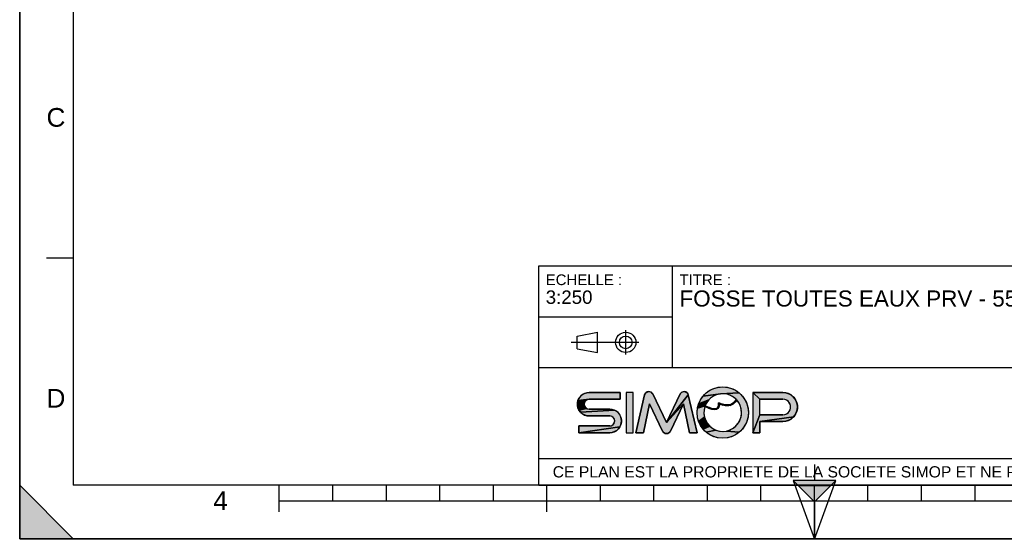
# Model space of a CAD drawing. Header units: millimetres. Extents: x 0 to 297, y 0 to 210.
# Tile 1 of 20: x 0 to 184, y 0 to 97. Entities that reach past the tile are written whole.
import ezdxf

# ---------------------------------------------------------------- set-up
doc = ezdxf.new("R2010")
doc.units = ezdxf.units.MM
doc.header["$LTSCALE"] = 16.335
doc.layers.get('0').update_dxf_attribs({"linetype": 'CONTINUOUS'})
doc.styles.get("Standard").update_dxf_attribs({"font": 'arial.ttf'})
doc.styles.add('TEXTSTYLE_2', font='arial.ttf')

# ---------------------------------------------------------------- blocks, each defined once
blk = doc.blocks.new('MARGEA4_BL0', base_point=(148.51, 105.01))
at = {"color": 7, "linetype": 'Continuous'}
for p, q in [((0.01, 0.01), (0.01, 210.01)), ((0.01, 0.01), (0.01, 210.01)), ((0.01, 210.01), (0.01, 0.01)), ((10.01, 200.01), (10.01, 10.01)), ((5.01, 52.51), (10.01, 52.51)), ((0.01, 10.01), (10.01, 0.01)), ((0.01, 0.01), (0.01, 10.01)), ((0.01, 10.01), (10.01, 0.01)), ((287.01, 10.01), (10.01, 10.01)), ((48.51, 5.01), (48.51, 10.01)), ((58.51, 7.01), (58.51, 10.01)), ((68.51, 7.01), (68.51, 10.01)), ((78.51, 7.01), (78.51, 10.01)), ((88.51, 7.01), (88.51, 10.01)), ((98.51, 5.01), (98.51, 10.01)), ((108.51, 7.01), (108.51, 10.01)), ((118.51, 7.01), (118.51, 10.01)), ((128.51, 7.01), (128.51, 10.01)), ((138.51, 7.01), (138.51, 10.01)), ((148.51, 0.01), (148.51, 10.01)), ((158.51, 7.01), (158.51, 10.01)), ((168.51, 7.01), (168.51, 10.01)), ((178.51, 7.01), (178.51, 10.01)), ((248.51, 7.01), (48.51, 7.01)), ((297.01, 0.01), (0.01, 0.01)), ((10.01, 0.01), (0.01, 0.01)), ((297.01, 0.01), (0.01, 0.01))]:
    blk.add_line(p, q, dxfattribs=at)
blk.add_solid([(0.01, 10.01), (10.01, 0.01), (0.01, 0.01)], dxfattribs=at)
at = {"color": 7, "linetype": 'Continuous', "style": 'TEXTSTYLE_2', "oblique": 0}
for s, p in [('C', (5.01, 77.01)), ('D', (5.01, 24.51)), ('4', (36.17, 5.35))]:
    blk.add_text(s, height=3.5, dxfattribs=at).set_placement(p)
blk = doc.blocks.new('REPERE_ORIENTATION_BL1', base_point=(148.52, 6.9))
at = {"color": 7, "linetype": 'Continuous'}
for p, q in [((148.52, 13.9), (148.52, 10.9)), ((148.52, 6.9), (144.52, 10.9)), ((152.52, 10.9), (144.52, 10.9)), ((144.52, 10.9), (148.52, -0.1)), ((151.52, 9.9), (145.52, 9.9)), ((148.52, 6.9), (152.52, 10.9)), ((148.52, -0.1), (152.52, 10.9)), ((148.52, 6.9), (148.52, -0.1))]:
    blk.add_line(p, q, dxfattribs=at)
blk.add_solid([(144.52, 10.9), (148.52, 6.9), (152.52, 10.9)], dxfattribs=at)
blk = doc.blocks.new('ISO_BL3', base_point=(109.36, 36.71))
at = {"color": 7, "linetype": 'Continuous'}
for p, q in [((113.24, 34.43), (113.24, 38.99)), ((104.16, 37.89), (107.96, 38.61)), ((104.16, 35.53), (104.16, 37.89)), ((107.96, 34.81), (107.96, 38.61)), ((115.7, 36.71), (103.02, 36.71)), ((104.16, 35.53), (107.96, 34.81))]:
    blk.add_line(p, q, dxfattribs=at)
for radius in [1.9, 1.18]:
    blk.add_circle((113.24, 36.71), radius, dxfattribs=at)
blk = doc.blocks.new('LOGO-SIMOP-2009_BL4', base_point=(124.77, 23.59))
at = {"linetype": 'Continuous'}
for points in [[(131.36, 28.39), (132.2, 28.32), (133.01, 28.1), (133.76, 27.75), (134.45, 27.27), (130.96, 27.09), (127.69, 26.67), (128.28, 27.27), (128.96, 27.75), (129.72, 28.1), (130.53, 28.32)], [(105.95, 25.95), (105.76, 25.8), (104.22, 25.38), (104.32, 25.83), (106.41, 26.07), (106.17, 26.04)], [(105.52, 25.39), (105.49, 25.15), (105.52, 24.91), (104.32, 24.47), (104.22, 24.92), (104.22, 25.38), (105.76, 25.8), (105.62, 25.61)], [(105.95, 27.3), (106.41, 27.35), (112.22, 27.35), (112.22, 26.07), (106.41, 26.07), (104.32, 25.83), (104.51, 26.25), (104.78, 26.62), (105.12, 26.93), (105.52, 27.16)], [(117.58, 27.51), (117.79, 27.47), (117.99, 27.38), (118.15, 27.24), (118.28, 27.06), (120.86, 21.75), (124.06, 25.22), (121.58, 20.12), (121.45, 19.93), (121.28, 19.79), (121.08, 19.7), (120.86, 19.67), (120.64, 19.7), (120.44, 19.79), (120.27, 19.93), (120.14, 20.12), (117.66, 25.22), (116.54, 19.83), (115.1, 19.83), (116.78, 26.89), (116.86, 27.1), (116.99, 27.27), (117.16, 27.4), (117.36, 27.49)], [(123.93, 27.47), (124.14, 27.51), (124.36, 27.49), (124.56, 27.4), (124.73, 27.27), (124.86, 27.1), (124.94, 26.89), (120.86, 21.75), (123.44, 27.06), (123.56, 27.24), (123.73, 27.38)], [(124.06, 25.22), (120.86, 21.75), (124.94, 26.89), (126.62, 19.83), (125.18, 19.83)], [(128.37, 25.44), (128.08, 24.87), (126.64, 24.42), (126.85, 25.23), (128.75, 25.95)], [(129.75, 26.72), (129.21, 26.38), (128.75, 25.95), (126.85, 25.23), (127.21, 25.99), (127.69, 26.67), (130.96, 27.09), (130.34, 26.96)], [(131.6, 27.1), (130.96, 27.09), (134.45, 27.27), (135.04, 26.67), (135.52, 25.99), (135.87, 25.23), (136.09, 24.42), (136.16, 23.59), (136.09, 22.76), (135.87, 21.95), (135.52, 21.19), (135.04, 20.5), (134.45, 19.91), (132.08, 20.14), (132.72, 20.34), (133.31, 20.66), (133.83, 21.08), (134.26, 21.59), (134.59, 22.18), (134.8, 22.82), (134.88, 23.48), (134.84, 24.15), (134.67, 24.8), (134.38, 25.41), (133.98, 25.95), (133.72, 25.55), (133.44, 25.26), (133.1, 25.04), (132.73, 24.91), (132.16, 25.01), (132.59, 25.04), (132.97, 25.16), (133.31, 25.36), (133.6, 25.65), (133.86, 26.07), (133.38, 26.48), (132.82, 26.79), (132.22, 27)], [(138.29, 26.07), (137.01, 27.35), (142.61, 27.35), (143.18, 27.29), (143.72, 27.11), (144.21, 26.83), (144.63, 26.45), (144.97, 25.99), (145.2, 25.47), (145.32, 24.91), (145.32, 24.34), (145.2, 23.79), (144.97, 23.27), (144.63, 22.81), (138.29, 21.91), (138.29, 19.83), (137.01, 19.83), (138.29, 23.19), (142.61, 23.19), (142.96, 23.23), (143.28, 23.35), (143.57, 23.55), (143.8, 23.81), (143.96, 24.12), (144.04, 24.46), (144.04, 24.8), (143.96, 25.14), (143.8, 25.45), (143.57, 25.71), (143.28, 25.9), (142.96, 26.03), (142.61, 26.07)], [(105.76, 24.5), (105.95, 24.35), (104.51, 24.05), (104.32, 24.47), (105.52, 24.91), (105.62, 24.69)], [(111.55, 23.81), (111.89, 23.5), (112.17, 23.13), (112.35, 22.71), (112.45, 22.26), (112.45, 21.8), (112.35, 21.35), (112.17, 20.93), (104.45, 19.83), (104.45, 21.11), (110.26, 21.11), (110.5, 21.14), (110.72, 21.23), (110.91, 21.38), (111.06, 21.57), (111.15, 21.79), (111.18, 22.03), (111.15, 22.27), (111.06, 22.49), (110.91, 22.68), (110.72, 22.83), (110.5, 22.92), (110.26, 22.95), (106.41, 22.95), (105.95, 23), (105.52, 23.14), (105.12, 23.37), (104.78, 23.68), (111.15, 24.04)], [(110.72, 24.18), (111.15, 24.04), (104.78, 23.68), (104.51, 24.05), (105.95, 24.35), (106.17, 24.26), (106.41, 24.23), (110.26, 24.23)], [(128.08, 24.87), (128.43, 24.7), (128.44, 24.52), (128.03, 24.72), (127.88, 24.06), (127.85, 23.39), (127.95, 22.73), (126.85, 21.95), (126.64, 22.76), (126.56, 23.59), (126.64, 24.42)], [(128.74, 24.57), (129.03, 24.46), (129.31, 24.37), (129.16, 24.24), (128.8, 24.37), (128.44, 24.52), (128.43, 24.7)], [(129.79, 24.29), (130, 24.3), (130.27, 24.21), (130.03, 24.14), (129.77, 24.13), (129.47, 24.17), (129.16, 24.24), (129.31, 24.37), (129.55, 24.32)], [(131.15, 25.2), (131.68, 25.06), (131.32, 24.98), (130.74, 25.18), (130.72, 24.82), (130.63, 24.56), (130.48, 24.35), (130.27, 24.21), (130, 24.3), (130.18, 24.35), (130.35, 24.45), (130.48, 24.62), (130.55, 24.81), (130.58, 25.06), (130.56, 25.43)], [(132.16, 25.01), (132.73, 24.91), (132.31, 24.85), (131.84, 24.87), (131.32, 24.98), (131.68, 25.06)], [(128.18, 22.1), (128.52, 21.52), (128.96, 21.02), (127.69, 20.5), (127.21, 21.19), (126.85, 21.95), (127.95, 22.73)], [(143.18, 21.97), (142.61, 21.91), (138.29, 21.91), (144.63, 22.81), (144.21, 22.43), (143.72, 22.14)], [(110.72, 19.88), (110.26, 19.83), (104.45, 19.83), (112.17, 20.93), (111.89, 20.56), (111.55, 20.25), (111.15, 20.02)], [(129.49, 20.61), (130.09, 20.31), (128.28, 19.91), (127.69, 20.5), (128.96, 21.02)], [(131.41, 20.07), (132.08, 20.14), (134.45, 19.91), (133.76, 19.43), (133.01, 19.08), (132.2, 18.86), (131.36, 18.79), (130.53, 18.86), (129.72, 19.08), (128.96, 19.43), (128.28, 19.91), (130.09, 20.31), (130.74, 20.13)]]:
    blk.add_hatch(color=7, dxfattribs=at).paths.add_polyline_path(points)
at = {"color": 7, "linetype": 'Continuous'}
for p, q in [((128.28, 27.27), (128.96, 27.75)), ((128.96, 27.75), (129.72, 28.1)), ((129.72, 28.1), (130.53, 28.32)), ((130.53, 28.32), (131.36, 28.39)), ((131.36, 28.39), (132.2, 28.32)), ((132.2, 28.32), (133.01, 28.1)), ((133.01, 28.1), (133.76, 27.75)), ((133.76, 27.75), (134.45, 27.27)), ((104.22, 25.38), (104.32, 25.83)), ((105.76, 25.8), (104.22, 25.38)), ((104.32, 25.83), (104.51, 26.25)), ((106.41, 26.07), (104.32, 25.83)), ((104.51, 26.25), (104.78, 26.62)), ((104.78, 26.62), (105.12, 26.93)), ((105.12, 26.93), (105.52, 27.16)), ((105.52, 27.16), (105.95, 27.3)), ((105.76, 25.8), (105.62, 25.61)), ((105.95, 25.95), (105.76, 25.8)), ((105.95, 27.3), (106.41, 27.35)), ((106.17, 26.04), (105.95, 25.95)), ((106.41, 26.07), (106.17, 26.04)), ((112.22, 27.35), (106.41, 27.35)), ((106.41, 26.07), (112.22, 26.07)), ((112.22, 26.07), (112.22, 27.35)), ((113.34, 27.35), (113.34, 19.83)), ((114.62, 27.35), (113.34, 27.35)), ((114.62, 19.83), (114.62, 27.35)), ((116.78, 26.89), (115.1, 19.83)), ((116.78, 26.89), (116.86, 27.1)), ((116.86, 27.1), (116.99, 27.27)), ((116.99, 27.27), (117.16, 27.4)), ((117.16, 27.4), (117.36, 27.49)), ((117.36, 27.49), (117.58, 27.51)), ((117.58, 27.51), (117.79, 27.47)), ((117.79, 27.47), (117.99, 27.38)), ((117.99, 27.38), (118.15, 27.24)), ((118.15, 27.24), (118.28, 27.06)), ((120.86, 21.75), (118.28, 27.06)), ((123.44, 27.06), (120.86, 21.75)), ((124.94, 26.89), (120.86, 21.75)), ((123.44, 27.06), (123.56, 27.24)), ((123.56, 27.24), (123.73, 27.38)), ((123.73, 27.38), (123.93, 27.47)), ((123.93, 27.47), (124.14, 27.51)), ((124.14, 27.51), (124.36, 27.49)), ((124.36, 27.49), (124.56, 27.4)), ((124.56, 27.4), (124.73, 27.27)), ((124.73, 27.27), (124.86, 27.1)), ((124.86, 27.1), (124.94, 26.89)), ((126.62, 19.83), (124.94, 26.89)), ((126.85, 25.23), (127.21, 25.99)), ((128.75, 25.95), (126.85, 25.23)), ((127.21, 25.99), (127.69, 26.67)), ((127.69, 26.67), (128.28, 27.27)), ((130.96, 27.09), (127.69, 26.67)), ((128.75, 25.95), (128.37, 25.44)), ((129.21, 26.38), (128.75, 25.95)), ((129.75, 26.72), (129.21, 26.38)), ((130.34, 26.96), (129.75, 26.72)), ((130.96, 27.09), (130.34, 26.96)), ((134.45, 27.27), (130.96, 27.09)), ((131.6, 27.1), (130.96, 27.09)), ((132.22, 27), (131.6, 27.1)), ((132.82, 26.79), (132.22, 27)), ((133.38, 26.48), (132.82, 26.79)), ((133.86, 26.07), (133.38, 26.48)), ((133.6, 25.65), (133.86, 26.07)), ((133.98, 25.95), (133.72, 25.55)), ((134.38, 25.41), (133.98, 25.95)), ((134.45, 27.27), (135.04, 26.67)), ((135.04, 26.67), (135.52, 25.99)), ((135.52, 25.99), (135.87, 25.23)), ((142.61, 27.35), (137.01, 27.35)), ((138.29, 26.07), (137.01, 27.35)), ((137.01, 27.35), (137.01, 19.83)), ((138.29, 26.07), (142.61, 26.07)), ((138.29, 23.19), (138.29, 26.07)), ((142.61, 27.35), (143.18, 27.29)), ((142.96, 26.03), (142.61, 26.07)), ((143.28, 25.9), (142.96, 26.03)), ((143.18, 27.29), (143.72, 27.11)), ((143.57, 25.71), (143.28, 25.9)), ((143.72, 27.11), (144.21, 26.83)), ((144.21, 26.83), (144.63, 26.45)), ((144.63, 26.45), (144.97, 25.99)), ((144.97, 25.99), (145.2, 25.47)), ((104.22, 24.92), (104.22, 25.38)), ((104.32, 24.47), (104.22, 24.92)), ((105.52, 24.91), (104.32, 24.47)), ((104.51, 24.05), (104.32, 24.47)), ((105.95, 24.35), (104.51, 24.05)), ((104.78, 23.68), (104.51, 24.05)), ((111.15, 24.04), (104.78, 23.68)), ((105.52, 25.39), (105.49, 25.15)), ((105.49, 25.15), (105.52, 24.91)), ((105.62, 25.61), (105.52, 25.39)), ((105.52, 24.91), (105.62, 24.69)), ((105.62, 24.69), (105.76, 24.5)), ((105.76, 24.5), (105.95, 24.35)), ((105.95, 24.35), (106.17, 24.26)), ((106.17, 24.26), (106.41, 24.23)), ((110.26, 24.23), (106.41, 24.23)), ((110.26, 24.23), (110.72, 24.18)), ((110.72, 24.18), (111.15, 24.04)), ((111.15, 24.04), (111.55, 23.81)), ((116.54, 19.83), (117.66, 25.22)), ((117.66, 25.22), (120.14, 20.12)), ((124.06, 25.22), (120.86, 21.75)), ((121.58, 20.12), (124.06, 25.22)), ((124.06, 25.22), (125.18, 19.83)), ((126.56, 23.59), (126.64, 24.42)), ((126.64, 24.42), (126.85, 25.23)), ((128.08, 24.87), (126.64, 24.42)), ((127.88, 24.06), (127.85, 23.39)), ((128.03, 24.72), (127.88, 24.06)), ((128.44, 24.52), (128.03, 24.72)), ((128.37, 25.44), (128.08, 24.87)), ((128.08, 24.87), (128.43, 24.7)), ((128.43, 24.7), (128.74, 24.57)), ((128.43, 24.7), (128.44, 24.52)), ((128.8, 24.37), (128.44, 24.52)), ((128.74, 24.57), (129.03, 24.46)), ((129.16, 24.24), (128.8, 24.37)), ((129.03, 24.46), (129.31, 24.37)), ((129.31, 24.37), (129.16, 24.24)), ((129.47, 24.17), (129.16, 24.24)), ((129.31, 24.37), (129.55, 24.32)), ((129.77, 24.13), (129.47, 24.17)), ((129.55, 24.32), (129.79, 24.29)), ((130.03, 24.14), (129.77, 24.13)), ((129.79, 24.29), (130, 24.3)), ((130, 24.3), (130.18, 24.35)), ((130.27, 24.21), (130, 24.3)), ((130.27, 24.21), (130.03, 24.14)), ((130.18, 24.35), (130.35, 24.45)), ((130.48, 24.35), (130.27, 24.21)), ((130.35, 24.45), (130.48, 24.62)), ((130.48, 24.62), (130.55, 24.81)), ((130.63, 24.56), (130.48, 24.35)), ((130.55, 24.81), (130.58, 25.06)), ((130.58, 25.06), (130.56, 25.43)), ((130.56, 25.43), (131.15, 25.2)), ((130.72, 24.82), (130.63, 24.56)), ((130.74, 25.18), (130.72, 24.82)), ((131.32, 24.98), (130.74, 25.18)), ((131.15, 25.2), (131.68, 25.06)), ((131.68, 25.06), (131.32, 24.98)), ((131.84, 24.87), (131.32, 24.98)), ((131.68, 25.06), (132.16, 25.01)), ((132.31, 24.85), (131.84, 24.87)), ((132.16, 25.01), (132.59, 25.04)), ((132.73, 24.91), (132.16, 25.01)), ((132.73, 24.91), (132.31, 24.85)), ((132.59, 25.04), (132.97, 25.16)), ((133.1, 25.04), (132.73, 24.91)), ((132.97, 25.16), (133.31, 25.36)), ((133.44, 25.26), (133.1, 25.04)), ((133.31, 25.36), (133.6, 25.65)), ((133.72, 25.55), (133.44, 25.26)), ((134.67, 24.8), (134.38, 25.41)), ((134.84, 24.15), (134.67, 24.8)), ((134.88, 23.48), (134.84, 24.15)), ((135.87, 25.23), (136.09, 24.42)), ((136.09, 24.42), (136.16, 23.59)), ((143.8, 25.45), (143.57, 25.71)), ((143.96, 25.14), (143.8, 25.45)), ((143.8, 23.81), (143.96, 24.12)), ((144.04, 24.8), (143.96, 25.14)), ((143.96, 24.12), (144.04, 24.46)), ((144.04, 24.46), (144.04, 24.8)), ((145.2, 25.47), (145.32, 24.91)), ((145.32, 24.34), (145.2, 23.79)), ((145.32, 24.91), (145.32, 24.34)), ((105.12, 23.37), (104.78, 23.68)), ((105.52, 23.14), (105.12, 23.37)), ((105.95, 23), (105.52, 23.14)), ((106.41, 22.95), (105.95, 23)), ((106.41, 22.95), (110.26, 22.95)), ((110.5, 22.92), (110.26, 22.95)), ((110.72, 22.83), (110.5, 22.92)), ((110.91, 22.68), (110.72, 22.83)), ((111.06, 22.49), (110.91, 22.68)), ((111.15, 22.27), (111.06, 22.49)), ((111.18, 22.03), (111.15, 22.27)), ((111.55, 23.81), (111.89, 23.5)), ((111.89, 23.5), (112.17, 23.13)), ((112.17, 23.13), (112.35, 22.71)), ((112.35, 22.71), (112.45, 22.26)), ((112.45, 22.26), (112.45, 21.8)), ((126.64, 22.76), (126.56, 23.59)), ((126.85, 21.95), (126.64, 22.76)), ((127.95, 22.73), (126.85, 21.95)), ((127.85, 23.39), (127.95, 22.73)), ((127.95, 22.73), (128.18, 22.1)), ((128.18, 22.1), (128.52, 21.52)), ((134.26, 21.59), (134.59, 22.18)), ((134.59, 22.18), (134.8, 22.82)), ((134.8, 22.82), (134.88, 23.48)), ((136.09, 22.76), (135.87, 21.95)), ((136.16, 23.59), (136.09, 22.76)), ((138.29, 23.19), (137.01, 19.83)), ((142.61, 23.19), (138.29, 23.19)), ((144.63, 22.81), (138.29, 21.91)), ((142.61, 23.19), (142.96, 23.23)), ((142.96, 23.23), (143.28, 23.35)), ((143.72, 22.14), (143.18, 21.97)), ((143.28, 23.35), (143.57, 23.55)), ((143.57, 23.55), (143.8, 23.81)), ((144.21, 22.43), (143.72, 22.14)), ((144.63, 22.81), (144.21, 22.43)), ((144.97, 23.27), (144.63, 22.81)), ((145.2, 23.79), (144.97, 23.27)), ((104.45, 21.11), (104.45, 19.83)), ((110.26, 21.11), (104.45, 21.11)), ((112.17, 20.93), (104.45, 19.83)), ((110.26, 21.11), (110.5, 21.14)), ((110.5, 21.14), (110.72, 21.23)), ((110.72, 21.23), (110.91, 21.38)), ((110.91, 21.38), (111.06, 21.57)), ((111.06, 21.57), (111.15, 21.79)), ((111.15, 21.79), (111.18, 22.03)), ((111.55, 20.25), (111.15, 20.02)), ((111.89, 20.56), (111.55, 20.25)), ((112.17, 20.93), (111.89, 20.56)), ((112.35, 21.35), (112.17, 20.93)), ((112.45, 21.8), (112.35, 21.35)), ((127.21, 21.19), (126.85, 21.95)), ((127.69, 20.5), (127.21, 21.19)), ((128.96, 21.02), (127.69, 20.5)), ((128.28, 19.91), (127.69, 20.5)), ((130.09, 20.31), (128.28, 19.91)), ((128.52, 21.52), (128.96, 21.02)), ((128.96, 21.02), (129.49, 20.61)), ((129.49, 20.61), (130.09, 20.31)), ((130.09, 20.31), (130.74, 20.13)), ((132.08, 20.14), (132.72, 20.34)), ((132.72, 20.34), (133.31, 20.66)), ((133.31, 20.66), (133.83, 21.08)), ((133.83, 21.08), (134.26, 21.59)), ((135.04, 20.5), (134.45, 19.91)), ((135.52, 21.19), (135.04, 20.5)), ((135.87, 21.95), (135.52, 21.19)), ((138.29, 21.91), (142.61, 21.91)), ((138.29, 19.83), (138.29, 21.91)), ((143.18, 21.97), (142.61, 21.91)), ((104.45, 19.83), (110.26, 19.83)), ((110.72, 19.88), (110.26, 19.83)), ((111.15, 20.02), (110.72, 19.88)), ((113.34, 19.83), (114.62, 19.83)), ((115.1, 19.83), (116.54, 19.83)), ((120.27, 19.93), (120.14, 20.12)), ((120.44, 19.79), (120.27, 19.93)), ((120.64, 19.7), (120.44, 19.79)), ((120.86, 19.67), (120.64, 19.7)), ((121.08, 19.7), (120.86, 19.67)), ((121.28, 19.79), (121.08, 19.7)), ((121.45, 19.93), (121.28, 19.79)), ((121.58, 20.12), (121.45, 19.93)), ((125.18, 19.83), (126.62, 19.83)), ((128.96, 19.43), (128.28, 19.91)), ((129.72, 19.08), (128.96, 19.43)), ((130.53, 18.86), (129.72, 19.08)), ((131.36, 18.79), (130.53, 18.86)), ((130.74, 20.13), (131.41, 20.07)), ((132.2, 18.86), (131.36, 18.79)), ((131.41, 20.07), (132.08, 20.14)), ((134.45, 19.91), (132.08, 20.14)), ((133.01, 19.08), (132.2, 18.86)), ((133.76, 19.43), (133.01, 19.08)), ((134.45, 19.91), (133.76, 19.43)), ((137.01, 19.83), (138.29, 19.83))]:
    blk.add_line(p, q, dxfattribs=at)
for points in [[(131.36, 28.39), (132.2, 28.32), (133.01, 28.1), (133.76, 27.75), (134.45, 27.27), (130.96, 27.09), (127.69, 26.67), (128.28, 27.27), (128.96, 27.75), (129.72, 28.1), (130.53, 28.32), (131.36, 28.39)], [(105.95, 25.95), (105.76, 25.8), (104.22, 25.38), (104.32, 25.83), (106.41, 26.07), (106.17, 26.04), (105.95, 25.95)], [(105.52, 25.39), (105.49, 25.15), (105.52, 24.91), (104.32, 24.47), (104.22, 24.92), (104.22, 25.38), (105.76, 25.8), (105.62, 25.61), (105.52, 25.39)], [(105.95, 27.3), (106.41, 27.35), (112.22, 27.35), (112.22, 26.07), (106.41, 26.07), (104.32, 25.83), (104.51, 26.25), (104.78, 26.62), (105.12, 26.93), (105.52, 27.16), (105.95, 27.3)], [(117.58, 27.51), (117.79, 27.47), (117.99, 27.38), (118.15, 27.24), (118.28, 27.06), (120.86, 21.75), (124.06, 25.22), (121.58, 20.12), (121.45, 19.93), (121.28, 19.79), (121.08, 19.7), (120.86, 19.67), (120.64, 19.7), (120.44, 19.79), (120.27, 19.93), (120.14, 20.12), (117.66, 25.22), (116.54, 19.83), (115.1, 19.83), (116.78, 26.89), (116.86, 27.1), (116.99, 27.27), (117.16, 27.4), (117.36, 27.49), (117.58, 27.51)], [(123.93, 27.47), (124.14, 27.51), (124.36, 27.49), (124.56, 27.4), (124.73, 27.27), (124.86, 27.1), (124.94, 26.89), (120.86, 21.75), (123.44, 27.06), (123.56, 27.24), (123.73, 27.38), (123.93, 27.47)], [(124.06, 25.22), (120.86, 21.75), (124.94, 26.89), (126.62, 19.83), (125.18, 19.83), (124.06, 25.22)], [(128.37, 25.44), (128.08, 24.87), (126.64, 24.42), (126.85, 25.23), (128.75, 25.95), (128.37, 25.44)], [(129.75, 26.72), (129.21, 26.38), (128.75, 25.95), (126.85, 25.23), (127.21, 25.99), (127.69, 26.67), (130.96, 27.09), (130.34, 26.96), (129.75, 26.72)], [(131.6, 27.1), (130.96, 27.09), (134.45, 27.27), (135.04, 26.67), (135.52, 25.99), (135.87, 25.23), (136.09, 24.42), (136.16, 23.59), (136.09, 22.76), (135.87, 21.95), (135.52, 21.19), (135.04, 20.5), (134.45, 19.91), (132.08, 20.14), (132.72, 20.34), (133.31, 20.66), (133.83, 21.08), (134.26, 21.59), (134.59, 22.18), (134.8, 22.82), (134.88, 23.48), (134.84, 24.15), (134.67, 24.8), (134.38, 25.41), (133.98, 25.95), (133.72, 25.55), (133.44, 25.26), (133.1, 25.04), (132.73, 24.91), (132.16, 25.01), (132.59, 25.04), (132.97, 25.16), (133.31, 25.36), (133.6, 25.65), (133.86, 26.07), (133.38, 26.48), (132.82, 26.79), (132.22, 27), (131.6, 27.1)], [(138.29, 26.07), (137.01, 27.35), (142.61, 27.35), (143.18, 27.29), (143.72, 27.11), (144.21, 26.83), (144.63, 26.45), (144.97, 25.99), (145.2, 25.47), (145.32, 24.91), (145.32, 24.34), (145.2, 23.79), (144.97, 23.27), (144.63, 22.81), (138.29, 21.91), (138.29, 19.83), (137.01, 19.83), (138.29, 23.19), (142.61, 23.19), (142.96, 23.23), (143.28, 23.35), (143.57, 23.55), (143.8, 23.81), (143.96, 24.12), (144.04, 24.46), (144.04, 24.8), (143.96, 25.14), (143.8, 25.45), (143.57, 25.71), (143.28, 25.9), (142.96, 26.03), (142.61, 26.07), (138.29, 26.07)], [(105.76, 24.5), (105.95, 24.35), (104.51, 24.05), (104.32, 24.47), (105.52, 24.91), (105.62, 24.69), (105.76, 24.5)], [(111.55, 23.81), (111.89, 23.5), (112.17, 23.13), (112.35, 22.71), (112.45, 22.26), (112.45, 21.8), (112.35, 21.35), (112.17, 20.93), (104.45, 19.83), (104.45, 21.11), (110.26, 21.11), (110.5, 21.14), (110.72, 21.23), (110.91, 21.38), (111.06, 21.57), (111.15, 21.79), (111.18, 22.03), (111.15, 22.27), (111.06, 22.49), (110.91, 22.68), (110.72, 22.83), (110.5, 22.92), (110.26, 22.95), (106.41, 22.95), (105.95, 23), (105.52, 23.14), (105.12, 23.37), (104.78, 23.68), (111.15, 24.04), (111.55, 23.81)], [(110.72, 24.18), (111.15, 24.04), (104.78, 23.68), (104.51, 24.05), (105.95, 24.35), (106.17, 24.26), (106.41, 24.23), (110.26, 24.23), (110.72, 24.18)], [(128.08, 24.87), (128.43, 24.7), (128.44, 24.52), (128.03, 24.72), (127.88, 24.06), (127.85, 23.39), (127.95, 22.73), (126.85, 21.95), (126.64, 22.76), (126.56, 23.59), (126.64, 24.42), (128.08, 24.87)], [(128.74, 24.57), (129.03, 24.46), (129.31, 24.37), (129.16, 24.24), (128.8, 24.37), (128.44, 24.52), (128.43, 24.7), (128.74, 24.57)], [(129.79, 24.29), (130, 24.3), (130.27, 24.21), (130.03, 24.14), (129.77, 24.13), (129.47, 24.17), (129.16, 24.24), (129.31, 24.37), (129.55, 24.32), (129.79, 24.29)], [(131.15, 25.2), (131.68, 25.06), (131.32, 24.98), (130.74, 25.18), (130.72, 24.82), (130.63, 24.56), (130.48, 24.35), (130.27, 24.21), (130, 24.3), (130.18, 24.35), (130.35, 24.45), (130.48, 24.62), (130.55, 24.81), (130.58, 25.06), (130.56, 25.43), (131.15, 25.2)], [(132.16, 25.01), (132.73, 24.91), (132.31, 24.85), (131.84, 24.87), (131.32, 24.98), (131.68, 25.06), (132.16, 25.01)], [(128.18, 22.1), (128.52, 21.52), (128.96, 21.02), (127.69, 20.5), (127.21, 21.19), (126.85, 21.95), (127.95, 22.73), (128.18, 22.1)], [(143.18, 21.97), (142.61, 21.91), (138.29, 21.91), (144.63, 22.81), (144.21, 22.43), (143.72, 22.14), (143.18, 21.97)], [(110.72, 19.88), (110.26, 19.83), (104.45, 19.83), (112.17, 20.93), (111.89, 20.56), (111.55, 20.25), (111.15, 20.02), (110.72, 19.88)], [(129.49, 20.61), (130.09, 20.31), (128.28, 19.91), (127.69, 20.5), (128.96, 21.02), (129.49, 20.61)], [(131.41, 20.07), (132.08, 20.14), (134.45, 19.91), (133.76, 19.43), (133.01, 19.08), (132.2, 18.86), (131.36, 18.79), (130.53, 18.86), (129.72, 19.08), (128.96, 19.43), (128.28, 19.91), (130.09, 20.31), (130.74, 20.13), (131.41, 20.07)]]:
    blk.add_lwpolyline(points, dxfattribs=at)
blk.add_circle((131.36, 23.59), 4.8, dxfattribs=at)
for centre, radius, start, end in [((106.41, 25.15), 2.2, 90, 270), ((106.41, 25.15), 0.92, 90, 270), ((117.56, 26.71), 0.8, 25.9494, 166.6355), ((124.16, 26.71), 0.8, 13.3645, 154.0506), ((131.36, 23.59), 3.52, 161.3005, 42.0267), ((131.36, 23.59), 3.52, 44.7928, 158.6763), ((142.61, 24.63), 2.72, 270, 90), ((142.61, 24.63), 1.44, 270, 90), ((110.26, 22.03), 2.2, 270, 90), ((110.26, 22.03), 0.92, 270, 90), ((120.86, 20.47), 0.8, 205.9494, 334.0506)]:
    blk.add_arc(centre, radius, start, end, dxfattribs=at)
blk.add_open_spline([(133.86, 26.07), (133.69, 25.73), (133.28, 25.24), (132.5, 24.97), (131.59, 25.04), (130.91, 25.27), (130.56, 25.43)], degree=3, dxfattribs=at)
for points, knots in [([(133.98, 25.95), (133.74, 25.49), (133.11, 24.89), (131.96, 24.79), (131.13, 25.02), (130.74, 25.18)], [0, 0, 0, 0, 0.345264, 0.703638, 1, 1, 1, 1]), ([(130.74, 25.18), (130.75, 25.01), (130.71, 24.64), (130.44, 24.24), (129.95, 24.1), (129.39, 24.16), (128.75, 24.37), (128.28, 24.59), (128.03, 24.72)], [0, 0, 0, 0, 0.118516, 0.29564, 0.472763, 0.649887, 0.82701, 1, 1, 1, 1]), ([(130.56, 25.43), (130.59, 25.22), (130.59, 24.88), (130.47, 24.54), (130.24, 24.35), (129.84, 24.25), (129.15, 24.38), (128.46, 24.68), (128.08, 24.87)], [0, 0, 0, 0, 0.125, 0.25, 0.375, 0.5, 0.75, 1, 1, 1, 1])]:
    blk.add_open_spline(points, degree=3, knots=knots, dxfattribs=at)
for points in [[(113.34, 19.83), (113.34, 27.35), (114.62, 19.83), (114.62, 27.35)], [(138.29, 23.19), (137.01, 19.83), (138.29, 26.07), (137.01, 27.35)]]:
    blk.add_solid(points, dxfattribs=at)
blk = doc.blocks.new('*T6')
at = {"color": 7, "linetype": 'Continuous'}
for p, q in [((0, 0), (0, 41)), ((0, 41), (190, 41)), ((25, 22), (25, 41)), ((170, 5), (170, 41)), ((190, 0), (190, 41)), ((0, 31.5), (25, 31.5)), ((0, 22), (190, 22)), ((110, 5), (110, 22)), ((170, 15), (190, 15)), ((0, 5), (190, 5)), ((0, 0), (190, 0))]:
    blk.add_line(p, q, dxfattribs=at)
at = {"color": 7, "linetype": 'Continuous', "line_spacing_factor": 0.9}
for s, insert, char_height, width, attachment_point in [('ECHELLE :\\P\\H2.5;3:250', (1.28, 39.4), 2, 28.5204, 1), ('TITRE :\\P\\H3.0;FOSSE TOUTES EAUX PRV - 55 M3', (26.28, 39.4), 2, 139.8959, 1), ('A4', (180, 34), 5, 17.0632, 2), ('REFERENCE PRODUIT :\\P\\H3.0;FTE3/6318/55', (111.28, 20.4), 2, 64.1338, 1), ('FR', (180, 20), 3, 11.1524, 2), ('FOLIO :  \\P\\H3.0;1/1', (180, 12.81), 1.5, 17.197, 2), ('CE PLAN EST LA PROPRIETE DE LA SOCIETE SIMOP ET NE PEUT ETRE REPRODUIT OU COMMUNIQUE SANS SON AUTORISATION', (95, 3.55), 2.1, 368.8974, 2)]:
    blk.add_mtext(s, dxfattribs=dict(at, insert=insert, char_height=char_height, width=width, attachment_point=attachment_point))

msp = doc.modelspace()

# ---------------------------------------------------------------- linework, layer by layer
at = {"color": 7, "linetype": 'Continuous'}
for q in [(0, 210), (297, 0)]:
    msp.add_line((0, 0), q, dxfattribs=at)

# ---------------------------------------------------------------- block references
for name, p in [('MARGEA4_BL0', (148.51, 105.01)), ('ISO_BL3', (109.36, 36.71)), ('LOGO-SIMOP-2009_BL4', (124.77, 23.59)), ('REPERE_ORIENTATION_BL1', (148.52, 6.9))]:
    msp.add_blockref(name, p, dxfattribs=at)
msp.add_blockref('*T6', (97.01, 10.01))

doc.saveas('drawing.dxf')
